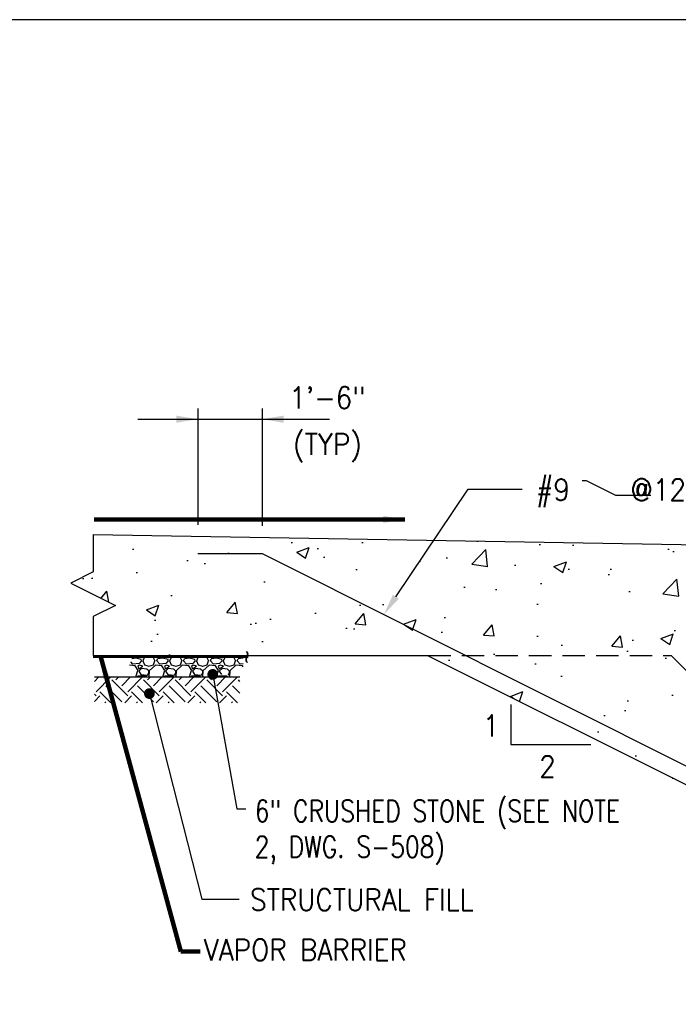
# Model space of a CAD drawing. Header units: inches. Extents: x -9715 to 32893, y -15613 to -1138.
# Tile 15 of 256: x 4356 to 4540, y -10264 to -9989. Entities that reach past the tile are written whole.
import ezdxf
from ezdxf.enums import TextEntityAlignment as Align

# ---------------------------------------------------------------- set-up
doc = ezdxf.new("R2010")
doc.units = ezdxf.units.IN
doc.header["$MEASUREMENT"] = 0
doc.linetypes.add('HIDDEN', pattern=[0.375, 0.25, -0.125])
doc.layers.get('0').update_dxf_attribs({"color": 252})
doc.layers.get('DEFPOINTS').update_dxf_attribs({"color": 11})
for name, color, linetype in [('DOOR', 1, 'Continuous'), ('S-ANNO-TEXT', 2, 'Continuous'), ('S1', 2, 'Continuous'), ('S3', 4, 'Continuous'), ('S5', 1, 'Continuous'), ('S5R', 1, 'Continuous'), ('S6', 1, 'Continuous'), ('S7', 2, 'Continuous')]:
    doc.layers.add(name, color=color, linetype=linetype)
doc.styles.add('125', font='romans.shx', dxfattribs={"width": 0.8, "height": 2})
doc.styles.add('DIM', font='ROMANS.shx', dxfattribs={"width": 0.8})
doc.styles.get("Standard").update_dxf_attribs({"font": 'romans.shx', "width": 0.8})
doc.styles.add('SX-FRAC', font='SX-FRAC.shx', dxfattribs={"width": 0.9, "height": 14})
doc.dimstyles.get("Standard").update_dxf_attribs({"dimtxt": 0.18, "dimasz": 0.18, "dimexe": 0.18, "dimexo": 0.0625, "dimgap": 0.09, "dimtad": 0, "dimtih": 1, "dimtoh": 1, "dimdec": 4, "dimzin": 0, "dimdsep": 46, "dimtxsty": 'Standard', "dimcen": 0.09, "dimadec": 0, "dimazin": 0, "dimtfac": 1, "dimtdec": 4, "dimtofl": 0, "dimtmove": 0, "dimatfit": 3, "dimfxl": 1, "dimtolj": 1, "dimtzin": 0, "dimarcsym": 0})

# ---------------------------------------------------------------- blocks, each defined once
blk = doc.blocks.new('*X697')
at = {"color": 0}
for p, q in [((2302.2, 1782.29), (2299.05, 1782.55)), ((2301, 1783.24), (2299.79, 1784.56)), ((2302.66, 1786.49), (2300.4, 1786.25)), ((2304.44, 1783.5), (2300.99, 1783.2)), ((2303.88, 1779.61), (2302.23, 1782.31)), ((2302.37, 1786.94), (2302.31, 1787.05)), ((2306.09, 1786.67), (2302.34, 1786.97)), ((2305.65, 1785.76), (2302.65, 1786.51)), ((2303.69, 1782.15), (2304.29, 1780.65)), ((2304.75, 1782.6), (2303.7, 1782.15)), ((2305.8, 1785), (2304.45, 1783.5)), ((2306.55, 1782), (2304.75, 1782.6)), ((2305.8, 1784.99), (2305.65, 1785.74)), ((2306.87, 1787.05), (2306.1, 1786.65)), ((2306.54, 1785), (2307.44, 1782.9)), ((2306.69, 1785), (2307.57, 1787.05)), ((2307.44, 1782.89), (2309.99, 1782.14)), ((2310, 1782.14), (2312.55, 1782.89)), ((2313.6, 1782.6), (2310.15, 1779.45)), ((2312.13, 1787.05), (2312.4, 1786.95)), ((2312.4, 1786.95), (2313.3, 1785)), ((2312.54, 1782.91), (2313.29, 1785.01)), ((2317.2, 1782.29), (2313.6, 1782.59)), ((2314.35, 1785), (2314.8, 1786.2)), ((2316, 1783.24), (2314.35, 1785.04)), ((2317.66, 1786.49), (2314.81, 1786.19)), ((2319.44, 1783.5), (2315.99, 1783.2)), ((2318.88, 1779.61), (2317.23, 1782.31)), ((2317.37, 1786.94), (2317.31, 1787.05)), ((2321.09, 1786.67), (2317.34, 1786.97)), ((2320.65, 1785.76), (2317.65, 1786.51)), ((2318.69, 1782.15), (2319.29, 1780.65)), ((2319.75, 1782.6), (2318.7, 1782.15)), ((2320.8, 1785), (2319.45, 1783.5)), ((2321.55, 1782), (2319.75, 1782.6)), ((2320.8, 1784.99), (2320.65, 1785.74)), ((2321.87, 1787.05), (2321.1, 1786.65)), ((2321.54, 1785), (2322.44, 1782.9)), ((2321.69, 1785), (2322.57, 1787.05)), ((2322.44, 1782.89), (2324.99, 1782.14)), ((2325, 1782.14), (2327.55, 1782.89)), ((2328.6, 1782.6), (2325.15, 1779.45)), ((2327.13, 1787.05), (2327.4, 1786.95)), ((2327.4, 1786.95), (2328.3, 1785)), ((2327.54, 1782.91), (2328.29, 1785.01)), ((2332.2, 1782.29), (2328.6, 1782.59)), ((2329.35, 1785), (2329.8, 1786.2)), ((2331, 1783.24), (2329.35, 1785.04)), ((2332.66, 1786.49), (2329.81, 1786.19)), ((2334.44, 1783.5), (2330.99, 1783.2)), ((2333.88, 1779.61), (2332.23, 1782.31)), ((2332.37, 1786.94), (2332.31, 1787.05)), ((2336.09, 1786.67), (2332.34, 1786.97)), ((2335.65, 1785.76), (2332.65, 1786.51)), ((2333.69, 1782.15), (2334.29, 1780.65)), ((2334.75, 1782.6), (2333.7, 1782.15)), ((2335.8, 1785), (2334.45, 1783.5)), ((2336.55, 1782), (2334.75, 1782.6)), ((2335.8, 1784.99), (2335.65, 1785.74)), ((2336.87, 1787.05), (2336.1, 1786.65)), ((2336.54, 1785), (2337.44, 1782.9)), ((2336.69, 1785), (2337.57, 1787.05)), ((2337.44, 1782.89), (2339.99, 1782.14)), ((2340, 1782.14), (2342.55, 1782.89)), ((2343.6, 1782.6), (2340.15, 1779.45)), ((2342.13, 1787.05), (2342.4, 1786.95)), ((2342.4, 1786.95), (2343.3, 1785)), ((2342.54, 1782.91), (2343.29, 1785.01)), ((2347.2, 1782.29), (2343.6, 1782.59)), ((2344.35, 1785), (2344.8, 1786.2)), ((2346, 1783.24), (2344.35, 1785.04)), ((2347.66, 1786.49), (2344.81, 1786.19)), ((2349.44, 1783.5), (2345.99, 1783.2)), ((2348.88, 1779.61), (2347.23, 1782.31)), ((2347.37, 1786.94), (2347.31, 1787.05)), ((2351.09, 1786.67), (2347.34, 1786.97)), ((2350.65, 1785.76), (2347.65, 1786.51)), ((2348.69, 1782.15), (2349.29, 1780.65)), ((2349.75, 1782.6), (2348.7, 1782.15)), ((2350.8, 1785), (2349.45, 1783.5)), ((2351.55, 1782), (2349.75, 1782.6)), ((2350.8, 1784.99), (2350.65, 1785.74)), ((2351.87, 1787.05), (2351.1, 1786.65)), ((2351.54, 1785), (2352.44, 1782.9)), ((2351.69, 1785), (2352.57, 1787.05)), ((2352.44, 1782.89), (2354.99, 1782.14)), ((2355, 1782.14), (2357.55, 1782.89)), ((2358.6, 1782.6), (2355.15, 1779.45)), ((2357.13, 1787.05), (2357.4, 1786.95)), ((2357.4, 1786.95), (2358.3, 1785)), ((2357.54, 1782.91), (2358.29, 1785.01)), ((2362.2, 1782.29), (2358.6, 1782.59)), ((2359.35, 1785), (2359.8, 1786.2)), ((2361, 1783.24), (2359.35, 1785.04)), ((2362.58, 1786.48), (2359.81, 1786.19)), ((2362.58, 1783.34), (2360.99, 1783.2)), ((2362.58, 1781.73), (2362.23, 1782.31)), ((2362.37, 1786.94), (2362.31, 1787.05)), ((2362.58, 1786.95), (2362.34, 1786.97)), ((2302.72, 1776.05), (2303.85, 1779.59)), ((2303.36, 1776.05), (2304, 1776.75)), ((2304, 1776.75), (2307.9, 1776.75)), ((2304.3, 1780.65), (2306.55, 1782)), ((2305.8, 1780.8), (2304.3, 1779.3)), ((2304.3, 1779.3), (2305.5, 1777.5)), ((2305.5, 1777.49), (2309.25, 1777.04)), ((2308.81, 1780.35), (2305.81, 1780.8)), ((2307.9, 1776.78), (2308.95, 1776.05)), ((2310.02, 1779.28), (2308.82, 1780.33)), ((2309.26, 1777.05), (2310.01, 1778.4)), ((2310.14, 1779.46), (2309.99, 1776.31)), ((2310, 1778.4), (2310, 1779.3)), ((2317.72, 1776.05), (2318.85, 1779.59)), ((2318.36, 1776.05), (2319, 1776.75)), ((2319, 1776.75), (2322.9, 1776.75)), ((2319.3, 1780.65), (2321.55, 1782)), ((2320.8, 1780.8), (2319.3, 1779.3)), ((2319.3, 1779.3), (2320.5, 1777.5)), ((2320.5, 1777.49), (2324.25, 1777.04)), ((2323.81, 1780.35), (2320.81, 1780.8)), ((2322.9, 1776.78), (2323.95, 1776.05)), ((2325.02, 1779.28), (2323.82, 1780.33)), ((2324.26, 1777.05), (2325.01, 1778.4)), ((2325.14, 1779.46), (2324.99, 1776.31)), ((2325, 1778.4), (2325, 1779.3)), ((2332.72, 1776.05), (2333.85, 1779.59)), ((2333.36, 1776.05), (2334, 1776.75)), ((2334, 1776.75), (2337.9, 1776.75)), ((2334.3, 1780.65), (2336.55, 1782)), ((2335.8, 1780.8), (2334.3, 1779.3)), ((2334.3, 1779.3), (2335.5, 1777.5)), ((2335.5, 1777.49), (2339.25, 1777.04)), ((2338.81, 1780.35), (2335.81, 1780.8)), ((2337.9, 1776.78), (2338.95, 1776.05)), ((2340.02, 1779.28), (2338.82, 1780.33)), ((2339.26, 1777.05), (2340.01, 1778.4)), ((2340.14, 1779.46), (2339.99, 1776.31)), ((2340, 1778.4), (2340, 1779.3)), ((2347.72, 1776.05), (2348.85, 1779.59)), ((2348.36, 1776.05), (2349, 1776.75)), ((2349, 1776.75), (2352.9, 1776.75)), ((2349.3, 1780.65), (2351.55, 1782)), ((2350.8, 1780.8), (2349.3, 1779.3)), ((2349.3, 1779.3), (2350.5, 1777.5)), ((2353.81, 1780.35), (2350.81, 1780.8)), ((2352.9, 1776.78), (2353.95, 1776.05)), ((2355.02, 1779.28), (2353.82, 1780.33)), ((2354.26, 1777.05), (2355.01, 1778.4)), ((2355.14, 1779.46), (2354.99, 1776.31)), ((2355, 1778.4), (2355, 1779.3)), ((2309.98, 1776.33), (2310.1, 1776.05)), ((2324.98, 1776.33), (2325.1, 1776.05)), ((2339.98, 1776.33), (2340.1, 1776.05)), ((2354.98, 1776.33), (2355.1, 1776.05))]:
    blk.add_line(p, q, dxfattribs=at)
blk = doc.blocks.new('*X698')
at = {"color": 0}
for p, q in [((2279.5, 1773.47), (2282.07, 1776.05)), ((2280.42, 1767.77), (2288.7, 1776.05)), ((2294.78, 1762.24), (2285.94, 1771.08)), ((2298.1, 1765.56), (2289.26, 1774.4)), ((2291.47, 1774.4), (2293.12, 1776.05)), ((2294.78, 1771.08), (2299.75, 1776.05)), ((2298.1, 1767.77), (2306.38, 1776.05)), ((2312.46, 1762.24), (2303.62, 1771.08)), ((2315.77, 1765.56), (2306.94, 1774.4)), ((2309.15, 1774.4), (2310.8, 1776.05)), ((2312.46, 1771.08), (2317.43, 1776.05)), ((2315.77, 1767.77), (2324.06, 1776.05)), ((2330.14, 1762.24), (2321.3, 1771.08)), ((2333.45, 1765.56), (2324.61, 1774.4)), ((2326.82, 1774.4), (2328.48, 1776.05)), ((2330.14, 1771.08), (2335.11, 1776.05)), ((2333.45, 1767.77), (2341.73, 1776.05)), ((2347.82, 1762.24), (2338.98, 1771.08)), ((2351.13, 1765.56), (2342.29, 1774.4)), ((2344.5, 1774.4), (2346.15, 1776.05)), ((2347.82, 1771.08), (2352.78, 1776.05)), ((2351.13, 1767.77), (2359.41, 1776.05)), ((2360.74, 1767), (2356.65, 1771.08)), ((2360.78, 1773.59), (2359.97, 1774.4)), ((2280.42, 1765.56), (2279.5, 1766.48)), ((2288.73, 1761.67), (2282.63, 1767.77)), ((2306.41, 1761.67), (2300.31, 1767.77)), ((2324.08, 1761.67), (2317.98, 1767.77)), ((2341.76, 1761.67), (2335.66, 1767.77)), ((2359.44, 1761.67), (2353.34, 1767.77)), ((2279.5, 1762.42), (2282.63, 1765.56)), ((2285.37, 1761.67), (2285.94, 1762.24)), ((2296.42, 1761.67), (2300.31, 1765.56)), ((2303.05, 1761.67), (2303.62, 1762.24)), ((2314.09, 1761.67), (2317.98, 1765.56)), ((2320.72, 1761.67), (2321.3, 1762.24)), ((2331.77, 1761.67), (2335.66, 1765.56)), ((2338.4, 1761.67), (2338.98, 1762.24)), ((2349.45, 1761.67), (2353.34, 1765.56)), ((2356.08, 1761.67), (2356.65, 1762.24))]:
    blk.add_line(p, q, dxfattribs=at)

msp = doc.modelspace()

# ---------------------------------------------------------------- hatches: boundary and pattern name
at = {"layer": 'S6'}
h = msp.add_hatch(dxfattribs=at)
h.set_pattern_fill('AR-CONC', color=1, scale=5, style=0)
h.set_pattern_definition([(50, (0, 0), (35.86301, -3.13761), [3.75, -41.25]), (355, (0, 0), (-6.93757, 37.60961), [3, -33]), (100.4514, (2.99, -0.26), (28.92547, 34.47198), [3.18701, -35.0571]), (46.1842, (0, 10), (53.36205, -8.27595), [5.625, -61.875]), (96.6356, (4.447, 9.31), (46.73314, 48.7059), [4.78051, -52.58565]), (351.1842, (0, 10), (46.7331, 48.70593), [4.5, -49.5]), (21, (5, 7.5), (29.84535, -20.130945), [3.75, -41.25]), (326, (5, 7.5), (12.16577, 36.2575), [3, -33]), (71.4514, (7.487, 5.822), (42.01113, 16.12652), [3.18701, -35.0571]), (37.5, (0, 0), (0.607993, 16.644693), [0, -32.6, 0, -33.5, 0, -33.125]), (7.5, (0, 0), (13.153477, 19.720586), [0, -19.1, 0, -31.85, 0, -12.625]), (327.5, (-11.15, 0), (26.691122, -1.127744), [0, -12.5, 0, -39, 0, -51.75]), (317.5, (-16.15, 0), (29.15931, 5.00525), [0, -16.25, 0, -25.9, 0, -36.75])])
h.paths.add_polyline_path([(4657.7953, -10094.48078), (4633.82891, -10094.48078), (4630.70391, -10088.23078), (4624.45391, -10100.73078), (4621.32891, -10094.48078), (4597.7953, -10094.48078), (4597.7953, -10136.8047), (4376.39576, -10133.00312), (4376.39576, -10143.44342), (4370.14576, -10146.56842), (4382.64576, -10152.81842), (4376.39576, -10155.94342), (4376.39576, -10166.8047), (4419.62999, -10166.8047), (4469.7953, -10166.8047), (4537.7953, -10166.8047), (4543.7953, -10172.8047), (4711.7953, -10172.8047), (4711.7953, -10146.8047), (4705.7953, -10146.8047), (4705.7953, -10136.8047), (4677.2072, -10136.8047), (4677.2072, -10138.0629), (4677.58466, -10138.0629), (4677.58466, -10138.31454, -0.414213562), (4677.33302, -10138.56618), (4672.40446, -10138.56618), (4672.47816, -10138.63988, 1), (4672.12229, -10138.99575), (4673.16863, -10140.0421, -1.496605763), (4673.38342, -10139.95313, -0.668178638), (4673.16863, -10140.0421), (4672.04858, -10138.92205), (4672.04858, -10141.8375, -0.414213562), (4671.79694, -10142.08914), (4671.5453, -10142.08914), (4671.5453, -10143.8047), (4668.6703, -10143.8047), (4667.6703, -10144.8047), (4667.6703, -10147.8047), (4661.6703, -10147.8047), (4661.6703, -10144.8047), (4660.6703, -10143.8047), (4657.7953, -10143.8047), (4657.7953, -10141.08258), (4657.54366, -10141.08258, -0.414213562), (4657.29202, -10140.83094), (4657.29202, -10137.91549), (4656.17198, -10139.03554, -1), (4655.99404, -10138.8576, -1), (4655.8161, -10138.67967), (4656.93615, -10137.55962), (4656.5371, -10137.55962), (4656.5371, -10137.05634), (4656.78874, -10137.05634), (4656.78874, -10129.00386), (4656.5371, -10129.00386), (4656.5371, -10128.75222), (4657.29202, -10128.75222, 0.065543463), (4657.35715, -10128.74364), (4654.71195, -10126.09844), (4654.62298, -10126.1874), (4654.44504, -10126.00947), (4654.80092, -10125.6536), (4654.97885, -10125.83153), (4654.88988, -10125.9205), (4657.53509, -10128.56571, 0.065543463), (4657.54366, -10128.50058), (4657.54366, -10127.24238, -0.414213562), (4657.7953, -10126.99074)])
h.paths.add_polyline_path([(4655.37764, -10139.47401, -1), (4655.55557, -10139.65194), (4653.35154, -10141.85597), (4653.52948, -10142.03391), (4653.17361, -10142.38978), (4652.46186, -10141.67804), (4652.81773, -10141.32216), (4652.99567, -10141.5001), (4655.1997, -10139.29607, -1)], flags=17)
h.paths.add_polyline_path([(4673.96297, -10140.48057, -1), (4674.14091, -10140.30263), (4676.34494, -10142.50666), (4676.52288, -10142.32872), (4676.87875, -10142.6846), (4676.167, -10143.39634), (4675.81113, -10143.04047), (4675.98907, -10142.86253), (4673.78504, -10140.6585, -1)], flags=16)
h.paths.add_polyline_path([(4711.7953, -10172.8047), (4543.7953, -10172.8047), (4537.7953, -10166.8047), (4480.36631, -10166.8047), (4544.76909, -10199.0547), (4686.62063, -10199.0547, -0.81472342), (4692.37559, -10200.2422, -0.65297603), (4687.34596, -10202.4514), (4686.10266, -10203.8047), (4711.7953, -10203.8047)])
h.paths.add_polyline_path([(4701.09434, -10200.2422, -1), (4701.65684, -10200.2422, -1)], flags=16)
h.paths.add_polyline_path([(4480.36631, -10166.8047), (4469.7953, -10166.8047), (4543.7953, -10203.8047), (4686.10266, -10203.8047), (4687.34596, -10202.4514, -0.209938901), (4686.37559, -10200.2422, -0.102096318), (4686.62063, -10199.0547), (4544.76909, -10199.0547)])
h.paths.add_polyline_path([(4545.09434, -10200.2422, -1), (4545.65684, -10200.2422, -1)], flags=16)
h.paths.add_polyline_path([(4557.09434, -10200.2422, -1), (4557.65684, -10200.2422, -1)], flags=16)
h.paths.add_polyline_path([(4569.09434, -10200.2422, -1), (4569.65684, -10200.2422, -1)], flags=16)
h.paths.add_polyline_path([(4581.09434, -10200.2422, -1), (4581.65684, -10200.2422, -1)], flags=16)
h.paths.add_polyline_path([(4593.09434, -10200.2422, -1), (4593.65684, -10200.2422, -1)], flags=16)
h.paths.add_polyline_path([(4605.09434, -10200.2422, -1), (4605.65684, -10200.2422, -1)], flags=16)
h.paths.add_polyline_path([(4617.09434, -10200.2422, -1), (4617.65684, -10200.2422, -1)], flags=16)
h.paths.add_polyline_path([(4629.09434, -10200.2422, -1), (4629.65684, -10200.2422, -1)], flags=16)
h.paths.add_polyline_path([(4641.09434, -10200.2422, -1), (4641.65684, -10200.2422, -1)], flags=16)
h.paths.add_polyline_path([(4653.09434, -10200.2422, -1), (4653.65684, -10200.2422, -1)], flags=16)
h.paths.add_polyline_path([(4665.09434, -10200.2422, -1), (4665.65684, -10200.2422, -1)], flags=16)
h.paths.add_polyline_path([(4677.09434, -10200.2422, -1), (4677.65684, -10200.2422, -1)], flags=16)
h.paths.add_polyline_path([(4673.86701, -10166.01898), (4673.86701, -10143.59041), (4684.00986, -10143.59041), (4684.00986, -10166.01898)], flags=24)
h.paths.add_polyline_path([(4420.71335, -10169.44161), (4420.71335, -10164.64161), (4418.46335, -10164.64161), (4418.46335, -10169.44161)], flags=25)

# ---------------------------------------------------------------- linework, layer by layer
at = {"layer": 'DEFPOINTS'}
msp.add_lwpolyline([(3455.89523, -10973.22516), (4895.89523, -10973.22516), (4895.89523, -9989.22516), (3455.89523, -9989.22516)], close=True, dxfattribs=at)
at = {"layer": 'S-ANNO-TEXT'}
msp.add_lwpolyline([(4512.99038, -10117.94088), (4514.11538, -10117.94088), (4522.32709, -10122.04674), (4532.17369, -10122.04674)], dxfattribs=at)
at = {"layer": 'S1', "color": 3}
for p, q in [((4376.39576, -10133.00312), (4597.7953, -10136.8047)), ((4376.39576, -10166.8047), (4469.7953, -10166.8047)), ((4469.7953, -10166.8047), (4543.7953, -10203.8047))]:
    msp.add_line(p, q, dxfattribs=at)
at = {"layer": 'S1', "color": 2}
msp.add_lwpolyline([(4376.39576, -10133.00312), (4376.39576, -10143.44342), (4370.14576, -10146.56842), (4382.64576, -10152.81842), (4376.39576, -10155.94342), (4376.39576, -10166.8047)], dxfattribs=at)
at = {"layer": 'S1', "color": 1, "linetype": 'HIDDEN', "ltscale": 25}
msp.add_lwpolyline([(4469.99495, -10166.8047), (4537.7953, -10166.8047), (4543.7953, -10172.8047), (4711.7953, -10172.8047)], dxfattribs=at)
at = {"layer": 'S3', "color": 5}
msp.add_lwpolyline([(4405.5646, -10138.36097), (4423.5646, -10138.36097), (4544.76909, -10199.0547), (4702.3147, -10199.0547)], dxfattribs=at)
at = {"layer": 'S5', "color": 1}
msp.add_lwpolyline([(4493.04685, -10180.47667), (4493.04685, -10191.64117), (4515.37585, -10191.64117)], dxfattribs=at)
at = {"layer": 'S5R', "color": 1}
for p, q in [((4405.5646, -10097.8047), (4405.5646, -10130.32868)), ((4423.5646, -10097.8047), (4423.5646, -10130.63775)), ((4388.84396, -10100.8047), (4442.35874, -10100.8047))]:
    msp.add_line(p, q, dxfattribs=at)
for points in [[(4399.5646, -10099.8047), (4399.5646, -10101.8047), (4405.5646, -10100.8047)], [(4429.5646, -10101.8047), (4429.5646, -10099.8047), (4423.5646, -10100.8047)]]:
    msp.add_solid(points, dxfattribs=at)
at = {"layer": 'S7', "color": 1}
for p, q in [((4460.92735, -10150.41857), (4481.08995, -10120.34449)), ((4481.08995, -10120.34449), (4496.16914, -10120.34449)), ((4409.77208, -10172.08696), (4416.48391, -10209.60869)), ((4392.08575, -10177.4564), (4406.75181, -10234.87144)), ((4416.48391, -10209.60869), (4419.02733, -10209.60869)), ((4406.75181, -10234.87144), (4417.15739, -10234.87144))]:
    msp.add_line(p, q, dxfattribs=at)
at = {"layer": 'S7', "color": 5}
for p, q in [((4376.39576, -10166.8047), (4419.62999, -10166.8047)), ((4376.39576, -10167.0547), (4419.62999, -10167.0547)), ((4376.39576, -10167.3047), (4419.62999, -10167.3047))]:
    msp.add_line(p, q, dxfattribs=at)
at = {"layer": 'S7', "color": 2}
msp.add_line((4376.70964, -10172.8047), (4417.35862, -10172.8047), dxfattribs=at)
at = {"layer": 'S7', "color": 2, "const_width": 1.5}
for points in [[(4409.02208, -10172.08696, 1), (4410.52208, -10172.08696, 1)], [(4391.33575, -10177.4564, 1), (4392.83575, -10177.4564, 1)]]:
    msp.add_lwpolyline(points, format="xyb", close=True, dxfattribs=at)
at = {"layer": 'S7', "color": 1}
msp.add_solid([(4461.75488, -10150.98), (4460.09983, -10149.85714), (4457.55877, -10155.38371)], dxfattribs=at)

# ---------------------------------------------------------------- block references
at = {"layer": 'S6', "color": 1, "xscale": 0.5, "yscale": 0.5, "zscale": 0.5}
for name in ['*X697', '*X698']:
    msp.add_blockref(name, (3236.96174, -11060.82919), dxfattribs=at)

# ---------------------------------------------------------------- texts
at = {"layer": 'S-ANNO-TEXT', "style": '125', "width": 0.9}
for s, p in [('1\'-6"', (4441.79932, -10097.8047)), ('(TYP)', (4441.79932, -10110.8047)), ('1', (4487.5026, -10189.42347)), ('2', (4503.28678, -10200.7912))]:
    msp.add_text(s, height=6, dxfattribs=at).set_placement(p, align=Align.CENTER)
for s, p in [('#9    @12', (4500.05892, -10123.5028)), ('STRUCTURAL FILL', (4420.185, -10238.01344)), ('VAPOR BARRIER', (4407.27939, -10252.02596))]:
    msp.add_text(s, height=6, dxfattribs=at).set_placement(p)
at = {"layer": 'S-ANNO-TEXT', "insert": (4421.50746, -10207.23399), "char_height": 6, "width": 118.7267233, "attachment_point": 1, "style": '125'}
msp.add_mtext('6" CRUSHED STONE (SEE NOTE 2, DWG. S-508)', dxfattribs=at)
at = {"layer": 'S7', "color": 2, "style": 'SX-FRAC', "width": 0.9}
msp.add_text('~', height=5.25, rotation=90, dxfattribs=at).set_placement((4421.83835, -10169.06661))

# ---------------------------------------------------------------- leaders
at = {"layer": 'DOOR'}
msp.add_leader([(4378.52126, -10167.3047), (4400.84214, -10249.5209), (4406.28026, -10249.5209)], dimstyle='Standard', override={"dimasz": 6, "dimexo": 0.0625, "dimgap": 0.1875, "dimtih": 0, "dimtoh": 0, "dimlfac": -1, "dimzin": 3, "dimlunit": 4, "dimtxsty": 'DIM', "dimdle": 0.0625, "dimclrd": 1, "dimclre": 1, "dimclrt": 2, "dimadec": 2, "dimtofl": 1, "dimtmove": 2, "dimfrac": 1, "dimlwd": 65535, "dimlwe": 65535}, dxfattribs=at)
at = {"layer": 'S5R', "color": 1}
msp.add_leader([(4463.38908, -10128.80189), (4376.67263, -10128.80189)], dimstyle='Standard', override={"dimtxt": 6, "dimasz": 6, "dimexe": 3, "dimexo": 3, "dimgap": 3, "dimtad": 1, "dimtih": 0, "dimtoh": 0, "dimlfac": -1, "dimzin": 3, "dimlunit": 4, "dimtxsty": 'DIM', "dimdle": 3, "dimclrd": 1, "dimclre": 1, "dimclrt": 2, "dimadec": 2, "dimtofl": 1, "dimtmove": 2, "dimfrac": 1, "dimlwd": 65535, "dimlwe": 65535}, dxfattribs=at)

doc.saveas('drawing.dxf')
